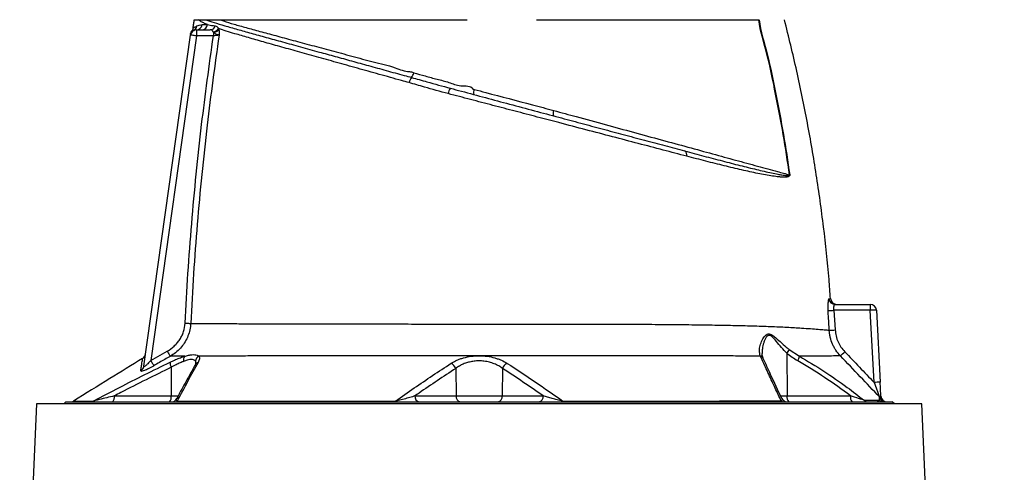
# Model space of a CAD drawing. Header units: millimetres. Extents: x 1136 to 1836, y 540 to 2623.
# Tile 12 of 13: x 1310 to 1794, y 2102 to 2325. Entities that reach past the tile are written whole.
import ezdxf

# ---------------------------------------------------------------- set-up
doc = ezdxf.new("R2010")
doc.units = ezdxf.units.MM

msp = doc.modelspace()

# ---------------------------------------------------------------- linework, layer by layer
at = {"color": 7, "linetype": 'Continuous', "lineweight": 25}
for p, q in [((1395.75, 2319.27), (1395.64, 2319.23)), ((1397.1, 2319.59), (1397.1, 2316.59)), ((1397.1, 2319.59), (1403.84, 2319.59)), ((1405.43, 2318.32), (1405.31, 2318.59)), ((1405.43, 2318.32), (1405.43, 2316.59)), ((1408.02, 2320.18), (1408.13, 2319.64)), ((1371.24, 2154.1), (1394.13, 2317.01)), ((1397.1, 2316.59), (1374.67, 2156.97)), ((1394.13, 2317.01), (1394.13, 2317)), ((1405.43, 2316.59), (1397.1, 2316.59)), ((1521.16, 2291.05), (1521.51, 2290.96)), ((1710.33, 2181.65), (1710.93, 2171.99)), ((1728.15, 2181.65), (1710.33, 2181.65)), ((1710.83, 2184.59), (1728.15, 2184.59)), ((1728.15, 2184.59), (1728.15, 2181.65)), ((1730.01, 2146.16), (1728.15, 2181.65)), ((1731.14, 2181.75), (1733, 2146.26)), ((1688.37, 2162.32), (1693.33, 2159.06)), ((1374.67, 2156.97), (1382.75, 2161.57)), ((1674.15, 2159.12), (1674.08, 2159.32)), ((1687.2, 2160.51), (1687.29, 2139.54)), ((1384.76, 2153.63), (1384.7, 2139.54)), ((1524.48, 2153.05), (1524.64, 2139.54)), ((1547.51, 2153.04), (1547.34, 2139.54)), ((1356.77, 2139.54), (1384.7, 2139.54)), ((1504.47, 2139.54), (1524.64, 2139.54)), ((1524.64, 2139.54), (1547.34, 2139.54)), ((1547.34, 2139.54), (1567.5, 2139.54)), ((1687.29, 2139.54), (1718.46, 2139.54)), ((1318.49, 2135.59), (1310.28, 1940.53)), ((1753.5, 2135.59), (1318.49, 2135.59)), ((1332.99, 2136.59), (1331.99, 2135.59)), ((1332.99, 2136.59), (1738.99, 2136.59)), ((1739.99, 2135.59), (1738.99, 2136.59)), ((1794, 1173.59), (1753.5, 2135.59))]:
    msp.add_line(p, q, dxfattribs=at)
at = {"color": 8, "linetype": 'Continuous', "lineweight": 25}
for p, q in [((1384.7, 2139.54), (1388.19, 2139.54)), ((1684.02, 2139.54), (1687.29, 2139.54))]:
    msp.add_line(p, q, dxfattribs=at)
at = {"color": 7, "linetype": 'Continuous', "lineweight": 25, "flags": 128}
for points in [[(1397.1, 2316.59), (1396.52, 2316.67), (1395.97, 2316.75), (1395.45, 2316.82), (1395, 2316.89), (1394.63, 2316.94), (1394.36, 2316.98), (1394.19, 2317), (1394.13, 2317.01)], [(1391.56, 2175.33), (1392, 2175.31), (1392.42, 2175.29), (1392.82, 2175.27), (1393.2, 2175.25), (1393.55, 2175.23), (1393.85, 2175.22), (1394.1, 2175.21), (1394.31, 2175.2)], [(1382.75, 2161.57), (1383, 2161.12), (1383.24, 2160.69), (1383.47, 2160.28), (1383.68, 2159.91), (1383.87, 2159.59), (1384.01, 2159.33), (1384.13, 2159.13), (1384.2, 2159.01)], [(1374.67, 2156.97), (1374.92, 2156.52), (1375.17, 2156.09), (1375.41, 2155.68), (1375.62, 2155.31), (1375.8, 2154.99), (1375.95, 2154.73), (1376.06, 2154.53), (1376.13, 2154.41)], [(1494.54, 2136.59), (1494.58, 2136.6), (1494.62, 2136.62), (1494.66, 2136.65), (1494.7, 2136.7), (1494.74, 2136.76), (1494.78, 2136.83), (1494.82, 2136.91), (1494.86, 2137.01)], [(1577.45, 2136.59), (1577.41, 2136.6), (1577.37, 2136.62), (1577.33, 2136.65), (1577.29, 2136.7), (1577.25, 2136.76), (1577.21, 2136.83), (1577.17, 2136.91), (1577.14, 2137.01)]]:
    msp.add_lwpolyline(points, dxfattribs=at)
at = {"color": 7, "linetype": 'Continuous', "lineweight": 25}
for centre, radius, start, end in [((1397.06, 2322.53), 2.94, 270.744, 352.5334), ((1399.72, 2322.49), 2.9, 271.2254, 353.3992), ((1397.1, 2316.59), 3, 90, 172), ((1397.21, 2317.36), 3, 143.4187, 172.0037), ((1394.42, 2321.88), 2.93, 297.0299, 352.4091), ((1403.77, 2322.34), 2.75, 271.5749, 342.0986), ((1404.92, 2322.35), 3.78, 275.9671, 325.0575), ((1405.16, 2322.28), 3.97, 273.871, 318.3884), ((1497.39, 2299.97), 6.62, 324.8537, 347.0432), ((1507.4, 2292.33), 5.98, 140.1846, 167.5288), ((1526.71, 2287.32), 6.02, 143.827, 171.4591), ((1537.11, 2288.82), 3.84, 157.1784, 195.769), ((1576.22, 2278.39), 3.89, 156.8315, 196.3064), ((1635.83, 2258.07), 2.26, 343.6882, 60.3803), ((1691.53, 2211.26), 37.12, 94.5544, 94.7026), ((1710.84, 2187.58), 2.99, 184.1611, 269.7901), ((1711.69, 2187.59), 3, 184.385, 269.5595), ((1705.52, 2243.83), 62.37, 271.7129, 274.4204), ((1728.15, 2181.59), 3, 3, 90), ((1731.15, 2138.65), 43.1, 90.008, 93.9938), ((1706.86, 2234.23), 62.37, 271.0334, 273.7414), ((1681.35, 2165.55), 7.72, 319.1805, 335.2741), ((1369.12, 2160.57), 3, 301.6568, 351.9998), ((1393.65, 2157.27), 2.92, 142.484, 194.5442), ((1399.68, 2156.36), 3.07, 117.5604, 176.0947), ((1687.39, 2159.9), 5.99, 328.6396, 352.0221), ((1662.93, 2215.31), 75.48, 312.0366, 314.271), ((1368.35, 2154.51), 2.91, 298.7333, 351.8271), ((1389.12, 2156.06), 4.99, 179.1274, 209.143), ((1520.51, 2151.79), 4.16, 17.6341, 65.6072), ((1551.47, 2151.78), 4.16, 114.3494, 162.3398), ((1733.01, 2103.16), 43.1, 90.008, 93.9938), ((1353.35, 2138.86), 3.48, 319.2945, 11.195), ((1381.28, 2138.86), 3.48, 319.2945, 11.195), ((1384.76, 2139.59), 3, 270.0005, 332.7645), ((1507.11, 2139.2), 2.66, 172.6985, 258.7761), ((1527.28, 2139.2), 2.66, 172.6985, 258.7761), ((1544.71, 2139.2), 2.66, 281.2239, 7.3015), ((1564.86, 2139.2), 2.66, 281.2239, 7.3015), ((1687.39, 2139.59), 3, 204.8636, 270.0014), ((1690.71, 2138.86), 3.48, 168.805, 220.7055), ((1721.88, 2138.86), 3.48, 168.805, 220.7055), ((1730.51, 2137), 2.97, 25.891, 43.8346), ((1735.89, 2139.59), 3, 205.5221, 269.9829), ((1736.36, 2139.59), 3, 183, 270), ((1335.14, 2139.59), 3, 270.0004, 301.6739), ((1345.08, 2139.34), 2.75, 270.0972, 302.9808), ((1386.5, 2138.42), 1.83, 270.8395, 310.1058), ((1685.63, 2138.45), 1.86, 226.2495, 268.9088), ((1727.1, 2139.36), 2.77, 225.6283, 269.7611), ((1734.84, 2139.54), 2.94, 223.5045, 269.9332)]:
    msp.add_arc(centre, radius, start, end, dxfattribs=at)
at = {"color": 8, "linetype": 'Continuous', "lineweight": 25}
for centre, radius, start, end in [((1673.46, 2157.16), 2.25, 25.0283, 74.0367), ((1673.53, 2156.93), 2.27, 25.6002, 74.2649), ((1398.66, 2153.71), 2.41, 108.0938, 149.8685)]:
    msp.add_arc(centre, radius, start, end, dxfattribs=at)
at = {"color": 7, "linetype": 'Continuous', "lineweight": 25}
for points, knots in [([(1395.99, 2324.59), (1395.88, 2323.89), (1395.66, 2322.5), (1395.44, 2321.1), (1395.33, 2320.4)], [0, 0, 0, 0, 0.500013, 1, 1, 1, 1]), ([(1396, 2324.59), (1396, 2324.59), (1396.01, 2324.59), (1396.04, 2324.59), (1396.07, 2324.59), (1396.12, 2324.59), (1396.17, 2324.59), (1396.24, 2324.59), (1396.31, 2324.59), (1396.39, 2324.59), (1396.49, 2324.59), (1396.59, 2324.59), (1396.7, 2324.59), (1396.83, 2324.59), (1396.96, 2324.59), (1397.11, 2324.59), (1397.26, 2324.59), (1397.42, 2324.59), (1397.59, 2324.59), (1397.78, 2324.59), (1397.91, 2324.59), (1397.97, 2324.59)], [0, 0, 0, 0, 0.052847, 0.105648, 0.158408, 0.211131, 0.263819, 0.316478, 0.36911, 0.421719, 0.47431, 0.526885, 0.579449, 0.632005, 0.684557, 0.737109, 0.789665, 0.842228, 0.894803, 0.947392, 1, 1, 1, 1]), ([(1397.32, 2321.49), (1397.68, 2321.68), (1398.09, 2321.84), (1398.97, 2322.07), (1399.46, 2322.15), (1399.98, 2322.15)], [0, 0, 0, 0, 0.5, 0.5, 1, 1, 1, 1]), ([(1402.6, 2322.16), (1401.94, 2322.44), (1400.63, 2322.99), (1399.09, 2323.77), (1398.34, 2324.32), (1397.98, 2324.59)], [0, 0, 0, 0, 0.338971, 0.678798, 1, 1, 1, 1]), ([(1397.98, 2324.59), (1398.03, 2324.59), (1398.14, 2324.59), (1398.3, 2324.59), (1398.48, 2324.59), (1398.66, 2324.59), (1398.86, 2324.59), (1399.06, 2324.59), (1399.27, 2324.59), (1399.55, 2324.59), (1399.89, 2324.59), (1400.31, 2324.59), (1400.75, 2324.59), (1401.21, 2324.59), (1401.54, 2324.59), (1401.7, 2324.59)], [0, 0, 0, 0, 0.0627646, 0.1253777, 0.187847, 0.25018, 0.3123845, 0.3744681, 0.4364386, 0.4983038, 0.6042434, 0.7073352, 0.8076248, 0.9051618, 1, 1, 1, 1]), ([(1399.98, 2322.15), (1400.49, 2322.15), (1401.3, 2322.15), (1402.26, 2322.16), (1402.6, 2322.16)], [0, 0, 0, 0, 0.641626, 1, 1, 1, 1]), ([(1401.7, 2324.59), (1402.99, 2324.15), (1405.59, 2323.26), (1410.89, 2321.66), (1417, 2319.91), (1423.84, 2317.98), (1431.25, 2315.92), (1439.34, 2313.68), (1448.09, 2311.27), (1456.78, 2308.87), (1465.24, 2306.54), (1473.32, 2304.3), (1481.69, 2301.99), (1490.31, 2299.61), (1497.39, 2297.65), (1501.59, 2296.49), (1502.8, 2296.16)], [0, 0, 0, 0, 0.087412, 0.175009, 0.26242, 0.343061, 0.422024, 0.501267, 0.580515, 0.659485, 0.722202, 0.784987, 0.847707, 0.910972, 0.974239, 1, 1, 1, 1]), ([(1401.7, 2324.59), (1401.93, 2324.59), (1402.38, 2324.59), (1403.08, 2324.59), (1403.76, 2324.59), (1404.23, 2324.59), (1404.46, 2324.59)], [0, 0, 0, 0, 0.256856, 0.509136, 0.756848, 1, 1, 1, 1]), ([(1402.6, 2322.16), (1403.44, 2322), (1404.6, 2321.79), (1406, 2321.56), (1406.38, 2321.5)], [0, 0, 0, 0, 0.729122, 1, 1, 1, 1]), ([(1404.46, 2324.59), (1404.63, 2324.59), (1405.17, 2324.59), (1406.11, 2324.59), (1407.29, 2324.59), (1408.1, 2324.59), (1408.51, 2324.59)], [0, 0, 0, 0, 0.134391, 0.418341, 0.706868, 1, 1, 1, 1]), ([(1408.51, 2324.59), (1409.14, 2324.38), (1411.29, 2323.64), (1415.49, 2322.38), (1421.45, 2320.71), (1428.28, 2318.85), (1435.97, 2316.76), (1444.49, 2314.46), (1453.61, 2312), (1463.26, 2309.4), (1473.35, 2306.74), (1483.84, 2303.72), (1493.43, 2301.79), (1499.34, 2299.07), (1501.76, 2299.07), (1501.76, 2299.07)], [0, 0, 0, 0, 0.036356, 0.124438, 0.212652, 0.300717, 0.393228, 0.48591, 0.578421, 0.66923, 0.760363, 0.851497, 0.942307, 1, 1, 1, 1, 1]), ([(1408.51, 2324.59), (1408.67, 2324.59), (1409, 2324.59), (1409.49, 2324.59), (1410, 2324.59), (1410.51, 2324.59), (1411.03, 2324.59), (1411.56, 2324.59), (1412.1, 2324.59), (1412.65, 2324.59), (1413.21, 2324.59), (1413.77, 2324.59), (1414.34, 2324.59), (1415.89, 2324.59), (1418.54, 2324.59), (1422.5, 2324.59), (1426.74, 2324.59), (1431.27, 2324.59), (1436.06, 2324.59), (1441.12, 2324.59), (1446.42, 2324.59), (1451.97, 2324.59), (1457.76, 2324.59), (1463.78, 2324.59), (1470.01, 2324.59), (1474.91, 2324.59), (1478.33, 2324.59), (1480.21, 2324.59), (1482.11, 2324.59), (1484.02, 2324.59), (1485.94, 2324.59), (1487.88, 2324.59), (1489.18, 2324.59), (1489.83, 2324.59)], [0, 0, 0, 0, 0.010299, 0.020596, 0.03089, 0.041183, 0.051475, 0.061768, 0.072061, 0.082355, 0.092652, 0.102951, 0.113254, 0.123561, 0.185249, 0.246982, 0.308889, 0.370735, 0.432864, 0.495008, 0.557252, 0.619549, 0.682503, 0.745393, 0.808835, 0.872282, 0.890519, 0.908752, 0.926985, 0.945222, 0.963468, 0.981726, 1, 1, 1, 1]), ([(1489.83, 2324.59), (1490.1, 2324.59), (1490.65, 2324.59), (1491.47, 2324.59), (1492.29, 2324.59), (1493.12, 2324.59), (1493.95, 2324.59), (1494.78, 2324.59), (1495.61, 2324.59), (1496.45, 2324.59), (1497.29, 2324.59), (1498.13, 2324.59), (1500.42, 2324.59), (1504.19, 2324.59), (1509.49, 2324.59), (1514.85, 2324.59), (1519, 2324.59), (1521.89, 2324.59), (1523.53, 2324.59), (1525.17, 2324.59), (1526.8, 2324.59), (1528.44, 2324.59), (1529.52, 2324.59), (1530.06, 2324.59)], [0, 0, 0, 0, 0.021224, 0.042435, 0.063636, 0.084829, 0.106017, 0.127203, 0.148387, 0.169574, 0.190766, 0.211965, 0.233173, 0.363314, 0.493383, 0.625569, 0.757735, 0.798135, 0.838503, 0.878857, 0.919213, 0.959588, 1, 1, 1, 1]), ([(1564.2, 2324.59), (1564.63, 2324.59), (1565.49, 2324.59), (1566.76, 2324.59), (1568.04, 2324.59), (1569.32, 2324.59), (1570.59, 2324.59), (1571.86, 2324.59), (1573.13, 2324.59), (1574.39, 2324.59), (1575.66, 2324.59), (1576.92, 2324.59), (1578.18, 2324.59), (1579.44, 2324.59), (1582.99, 2324.59), (1588.81, 2324.59), (1596.76, 2324.59), (1604.55, 2324.59), (1612.16, 2324.59), (1619.56, 2324.59), (1626.74, 2324.59), (1633.66, 2324.59), (1640.31, 2324.59), (1646.68, 2324.59), (1652.73, 2324.59), (1658.45, 2324.59), (1662.55, 2324.59), (1665.24, 2324.59), (1666.68, 2324.59), (1668.09, 2324.59), (1669.47, 2324.59), (1670.82, 2324.59), (1672.13, 2324.59), (1672.98, 2324.59), (1673.41, 2324.59)], [0, 0, 0, 0, 0.009539, 0.019075, 0.02861, 0.038144, 0.047677, 0.057211, 0.066746, 0.076283, 0.085822, 0.095364, 0.104909, 0.114459, 0.124013, 0.186218, 0.248355, 0.310652, 0.373016, 0.435522, 0.497964, 0.560535, 0.623167, 0.685915, 0.748593, 0.811367, 0.874209, 0.892205, 0.910185, 0.928154, 0.946115, 0.964074, 0.982034, 1, 1, 1, 1]), ([(1688.48, 2248.25), (1687.51, 2254.89), (1685.56, 2268.17), (1681.64, 2287.92), (1678.01, 2306.8), (1674.13, 2318.82), (1673.41, 2324.59), (1673.41, 2324.59)], [0, 0, 0, 0, 0.258568, 0.517113, 0.775632, 0.999998, 1, 1, 1, 1]), ([(1673.52, 2324.59), (1673.52, 2324.59), (1674.24, 2318.83), (1678.11, 2306.82), (1681.73, 2287.94), (1685.65, 2268.18), (1687.6, 2254.9), (1688.58, 2248.26)], [0, 0, 0, 0, 0.000002, 0.224038, 0.482642, 0.741299, 1, 1, 1, 1]), ([(1708.6, 2187.36), (1708.38, 2190.52), (1707.57, 2202.3), (1705.3, 2222.65), (1701.79, 2248.35), (1697.38, 2273.93), (1692.21, 2299.38), (1688.07, 2316.19), (1685.99, 2324.59)], [0, 0, 0, 0, 0.06823, 0.25452, 0.440793, 0.627098, 0.813484, 1, 1, 1, 1]), ([(1394.18, 2317.36), (1394.19, 2317.41), (1394.21, 2317.55), (1394.24, 2317.77), (1394.23, 2317.75), (1394.23, 2317.74)], [0, 0, 0, 0, 0.215746, 0.737705, 1, 1, 1, 1]), ([(1395.35, 2320.47), (1395.34, 2320.39), (1395.34, 2320.09), (1395.17, 2319.63), (1395, 2319.25), (1394.88, 2319.09), (1394.88, 2319.09)], [0, 0, 0, 0, 0.158461, 0.6025, 0.987522, 1, 1, 1, 1]), ([(1405.31, 2318.59), (1405.26, 2318.69), (1405.07, 2319.04), (1404.68, 2319.5), (1404.13, 2319.56), (1403.84, 2319.59)], [0, 0, 0, 0, 0.148622, 0.541356, 1, 1, 1, 1]), ([(1408.24, 2316.99), (1408.23, 2316.99), (1408.22, 2316.99), (1408.17, 2317), (1408.1, 2317.01), (1407.99, 2317.04), (1407.86, 2317.07), (1407.53, 2317.15), (1406.99, 2317.33), (1406.16, 2317.71), (1405.69, 2318.1), (1405.43, 2318.32)], [0, 0, 0, 0, 0.003678, 0.028045, 0.080022, 0.121239, 0.180392, 0.255432, 0.502553, 0.725153, 1, 1, 1, 1]), ([(1406.38, 2321.5), (1406.66, 2321.41), (1407.2, 2321.26), (1407.69, 2320.72), (1407.95, 2320.29), (1408.02, 2320.18)], [0, 0, 0, 0, 0.456524, 0.858027, 1, 1, 1, 1]), ([(1501.56, 2293.62), (1500.34, 2293.96), (1495.4, 2295.34), (1486.87, 2297.72), (1476.18, 2300.71), (1465.87, 2303.6), (1456.02, 2306.35), (1446.69, 2308.96), (1437.94, 2311.41), (1429.86, 2313.69), (1422.47, 2315.8), (1416.49, 2317.55), (1411.67, 2319), (1409.23, 2319.79), (1408.02, 2320.18)], [0, 0, 0, 0, 0.030225, 0.122394, 0.214849, 0.307291, 0.399443, 0.491868, 0.584612, 0.677344, 0.76975, 0.864043, 0.932022, 1, 1, 1, 1]), ([(1408.13, 2319.64), (1408.18, 2319.25), (1408.26, 2318.64), (1408.27, 2317.81), (1408.26, 2317.38), (1408.25, 2317.15), (1408.24, 2317.09), (1408.24, 2317.04), (1408.24, 2317.01), (1408.24, 2316.99), (1408.24, 2316.99)], [0, 0, 0, 0, 0.4804654, 0.7347644, 0.9112057, 0.9464441, 0.9689729, 0.9818057, 0.9946621, 1, 1, 1, 1]), ([(1391.56, 2175.33), (1392, 2183.49), (1392.87, 2199.81), (1394.71, 2224.25), (1396.96, 2248.67), (1400.28, 2279.48), (1403.42, 2302.08), (1405.43, 2316.59)], [0, 0, 0, 0, 0.172611, 0.345275, 0.517886, 0.690545, 1, 1, 1, 1]), ([(1408.24, 2316.99), (1406.18, 2302.24), (1403, 2279.42), (1399.66, 2248.4), (1397.43, 2224.03), (1395.6, 2199.63), (1394.74, 2183.34), (1394.31, 2175.2)], [0, 0, 0, 0, 0.313351, 0.484994, 0.656687, 0.828317, 1, 1, 1, 1]), ([(1408.24, 2316.99), (1408.18, 2316.98), (1407.97, 2316.95), (1407.41, 2316.87), (1406.48, 2316.74), (1405.78, 2316.64), (1405.43, 2316.59)], [0, 0, 0, 0, 0.096874, 0.394339, 0.696269, 1, 1, 1, 1]), ([(1501.76, 2299.07), (1501.76, 2299.07), (1502.48, 2299.07), (1503.16, 2298.77), (1503.84, 2298.48)], [0, 0, 0, 0, 0.000026, 1, 1, 1, 1]), ([(1503.84, 2298.48), (1505.74, 2297.96), (1509.54, 2296.92), (1515.27, 2295.28), (1521.28, 2293.88), (1526.53, 2291.5), (1532.02, 2292.32), (1532.9, 2290.48), (1532.9, 2290.48)], [0, 0, 0, 0, 0.198035, 0.396184, 0.594324, 0.797159, 0.999996, 1, 1, 1, 1]), ([(1520.76, 2288.21), (1516.86, 2289.29), (1510.39, 2291.08), (1504.07, 2292.9), (1501.56, 2293.62)], [0, 0, 0, 0, 0.602635, 1, 1, 1, 1]), ([(1502.8, 2296.16), (1505.31, 2295.45), (1511.59, 2293.7), (1518, 2291.93), (1521.85, 2290.87)], [0, 0, 0, 0, 0.399668, 1, 1, 1, 1]), ([(1637.99, 2257.44), (1634.15, 2258.44), (1626.44, 2260.47), (1614.25, 2263.67), (1601.62, 2266.98), (1588.57, 2270.41), (1577.93, 2273.21), (1568.12, 2275.78), (1559.15, 2278.14), (1548.22, 2281.01), (1537.24, 2283.89), (1528.07, 2286.29), (1522.6, 2287.73), (1520.76, 2288.21)], [0, 0, 0, 0, 0.112037, 0.224543, 0.337106, 0.449416, 0.561286, 0.604224, 0.691895, 0.779823, 0.867766, 0.955458, 1, 1, 1, 1]), ([(1521.85, 2290.87), (1523.66, 2290.39), (1529.39, 2288.85), (1539.13, 2286.24), (1551.12, 2283.03), (1563.15, 2279.8), (1574.82, 2276.68), (1585.94, 2273.7), (1596.5, 2270.87), (1606.94, 2268.07), (1617.22, 2265.32), (1627.31, 2262.61), (1633.73, 2260.89), (1636.94, 2260.03)], [0, 0, 0, 0, 0.044444, 0.141281, 0.238114, 0.337805, 0.437499, 0.529606, 0.621847, 0.714024, 0.809327, 0.904705, 1, 1, 1, 1]), ([(1532.9, 2290.48), (1532.9, 2290.48), (1533.13, 2290.48), (1533.35, 2290.39), (1533.57, 2290.3)], [0, 0, 0, 0, 0.000081, 1, 1, 1, 1]), ([(1533.57, 2290.3), (1535.48, 2289.8), (1545, 2287.28), (1558.03, 2283.82), (1569.14, 2280.86), (1572.65, 2279.92)], [0, 0, 0, 0, 0.146168, 0.730844, 1, 1, 1, 1]), ([(1572.65, 2279.92), (1576.36, 2278.91), (1584.91, 2276.58), (1598.02, 2273), (1612, 2269.19), (1625.6, 2265.47), (1638.6, 2261.92), (1650.79, 2258.59), (1662.22, 2255.46), (1672.88, 2252.54), (1681.64, 2250.13), (1686.53, 2248.79), (1688.48, 2248.25)], [0, 0, 0, 0, 0.080022, 0.184474, 0.288926, 0.396404, 0.503881, 0.60847, 0.71306, 0.820693, 0.928325, 1, 1, 1, 1]), ([(1636.94, 2260.03), (1640.11, 2259.19), (1646.51, 2257.48), (1655.57, 2255.1), (1664.21, 2252.87), (1672.3, 2250.88), (1678.4, 2249.48), (1682.45, 2248.64), (1684.55, 2248.26), (1685.92, 2248.06), (1686.81, 2247.97), (1687.41, 2247.93), (1687.8, 2247.93), (1688.08, 2247.96), (1688.28, 2248), (1688.4, 2248.06), (1688.46, 2248.11), (1688.48, 2248.16), (1688.49, 2248.19), (1688.49, 2248.22), (1688.48, 2248.24), (1688.48, 2248.25)], [0, 0, 0, 0, 0.155835, 0.314091, 0.47271, 0.631278, 0.789462, 0.859129, 0.905635, 0.936734, 0.957589, 0.971619, 0.981095, 0.987522, 0.993436, 0.996554, 0.998226, 0.998767, 0.999234, 0.999648, 1, 1, 1, 1]), ([(1688.58, 2248.26), (1688.58, 2248.22), (1688.59, 2248.14), (1688.57, 2248), (1688.52, 2247.86), (1688.4, 2247.69), (1688.22, 2247.55), (1687.95, 2247.42), (1687.58, 2247.3), (1687.02, 2247.19), (1686.17, 2247.13), (1684.87, 2247.14), (1682.85, 2247.3), (1678.93, 2247.83), (1672.98, 2248.91), (1665.02, 2250.65), (1656.48, 2252.71), (1647.5, 2254.97), (1641.15, 2256.62), (1637.99, 2257.44)], [0, 0, 0, 0, 0.00149, 0.003259, 0.005624, 0.009363, 0.015824, 0.022557, 0.032281, 0.04649, 0.067432, 0.098497, 0.1448, 0.214049, 0.371366, 0.529123, 0.686997, 0.844475, 1, 1, 1, 1]), ([(1707.86, 2187.36), (1707.81, 2187.36), (1707.76, 2187.32), (1707.67, 2187.17), (1707.63, 2187.06), (1707.57, 2186.83), (1707.55, 2186.75), (1707.51, 2186.57), (1707.49, 2186.47), (1707.44, 2186.14), (1707.41, 2185.9), (1707.36, 2185.36), (1707.34, 2185.05), (1707.32, 2184.42), (1707.31, 2184.08), (1707.31, 2183.55), (1707.31, 2183.37), (1707.32, 2183), (1707.32, 2182.81), (1707.34, 2182.25), (1707.36, 2181.87), (1707.39, 2181.49)], [0, 0, 0, 0, 0.125, 0.125, 0.25, 0.25, 0.3125, 0.3125, 0.375, 0.375, 0.5, 0.5, 0.625, 0.625, 0.75, 0.75, 0.8125, 0.8125, 0.875, 0.875, 1, 1, 1, 1]), ([(1710.33, 2181.65), (1710.3, 2181.84), (1710.28, 2182.04), (1710.26, 2182.42), (1710.25, 2182.61), (1710.25, 2182.97), (1710.26, 2183.14), (1710.29, 2183.46), (1710.31, 2183.61), (1710.37, 2183.88), (1710.4, 2184), (1710.47, 2184.21), (1710.51, 2184.3), (1710.59, 2184.45), (1710.64, 2184.5), (1710.73, 2184.57), (1710.78, 2184.59), (1710.83, 2184.59)], [0, 0, 0, 0, 0.125, 0.125, 0.25, 0.25, 0.375, 0.375, 0.5, 0.5, 0.625, 0.625, 0.75, 0.75, 0.875, 0.875, 1, 1, 1, 1]), ([(1707.98, 2171.87), (1707.87, 2173.87), (1707.68, 2177.07), (1707.47, 2180.28), (1707.39, 2181.49)], [0, 0, 0, 0, 0.622513, 1, 1, 1, 1]), ([(1382.75, 2161.57), (1383.99, 2162.27), (1385.14, 2163.11), (1386.7, 2164.55), (1387.19, 2165.06), (1388.12, 2166.16), (1388.54, 2166.73), (1389.32, 2167.91), (1389.67, 2168.53), (1390.29, 2169.81), (1390.56, 2170.48), (1391.23, 2172.5), (1391.49, 2173.89), (1391.56, 2175.33)], [0, 0, 0, 0, 0.25, 0.25, 0.375, 0.375, 0.5, 0.5, 0.625, 0.625, 0.75, 0.75, 1, 1, 1, 1]), ([(1394.31, 2175.2), (1394.2, 2174.14), (1394, 2172.04), (1393.04, 2169), (1391.63, 2166.17), (1389.78, 2163.57), (1387.51, 2161.28), (1385.56, 2159.82), (1384.41, 2159.14), (1384.2, 2159.01)], [0, 0, 0, 0, 0.159322, 0.318665, 0.476801, 0.634974, 0.798376, 0.961816, 1, 1, 1, 1]), ([(1394.31, 2175.2), (1396.11, 2175.19), (1399.72, 2175.17), (1406.33, 2175.13), (1413.76, 2175.1), (1422.08, 2175.06), (1431.21, 2175.03), (1441.03, 2175), (1451.57, 2174.98), (1462.79, 2174.95), (1474.62, 2174.94), (1486.88, 2174.93), (1499.48, 2174.92), (1512.37, 2174.91), (1525.46, 2174.91), (1538.63, 2174.91), (1551.7, 2174.91), (1564.56, 2174.9), (1577.15, 2174.89), (1589.48, 2174.87), (1601.97, 2174.85), (1614.56, 2174.8), (1627.14, 2174.72), (1639.18, 2174.6), (1650.41, 2174.45), (1660.79, 2174.26), (1670.34, 2174.02), (1679.19, 2173.73), (1687.28, 2173.37), (1693.8, 2172.99), (1698.86, 2172.63), (1702.6, 2172.33), (1705.64, 2172.07), (1707.25, 2171.93), (1707.9, 2171.88), (1707.98, 2171.87)], [0, 0, 0, 0, 0.030917, 0.061889, 0.092807, 0.123949, 0.155198, 0.186448, 0.217591, 0.249432, 0.281386, 0.313339, 0.345179, 0.377121, 0.409183, 0.441237, 0.473169, 0.50461, 0.536152, 0.567736, 0.599233, 0.634363, 0.66958, 0.704795, 0.739919, 0.773174, 0.806553, 0.83997, 0.873342, 0.906591, 0.929135, 0.951751, 0.974343, 0.996854, 1, 1, 1, 1]), ([(1710.93, 2171.99), (1711.04, 2171), (1711.26, 2168.97), (1712.26, 2166.13), (1713.68, 2163.49), (1714.96, 2162.02), (1715.61, 2161.27)], [0, 0, 0, 0, 0.250962, 0.510437, 0.751559, 1, 1, 1, 1]), ([(1674.08, 2159.32), (1673.9, 2160.11), (1673.55, 2161.68), (1674, 2164.29), (1674.92, 2166.98), (1676.19, 2168.93), (1677.47, 2169.92), (1678.45, 2170.12), (1679.68, 2169.76), (1681.47, 2168.45), (1683.88, 2166.26), (1686.3, 2164.02), (1687.87, 2162.73), (1688.37, 2162.32)], [0, 0, 0, 0, 0.124492, 0.24928, 0.371719, 0.493535, 0.544785, 0.587964, 0.631179, 0.702898, 0.823014, 0.943415, 1, 1, 1, 1]), ([(1713.47, 2159.25), (1712.65, 2160.11), (1711.92, 2161.02), (1710.96, 2162.47), (1710.66, 2162.97), (1710.1, 2163.99), (1709.84, 2164.52), (1709.13, 2166.14), (1708.76, 2167.25), (1708.36, 2168.95), (1708.25, 2169.53), (1708.08, 2170.69), (1708.02, 2171.28), (1707.98, 2171.87)], [0, 0, 0, 0, 0.25, 0.25, 0.375, 0.375, 0.5, 0.5, 0.75, 0.75, 0.875, 0.875, 1, 1, 1, 1]), ([(1370.69, 2158.01), (1365.31, 2154.69), (1353.98, 2147.7), (1342.66, 2140.71), (1336.72, 2137.04)], [0, 0, 0, 0, 0.475367, 1, 1, 1, 1]), ([(1384.2, 2159.01), (1382.46, 2158.02), (1379.77, 2156.49), (1377.08, 2154.95), (1376.13, 2154.41)], [0, 0, 0, 0, 0.646192, 1, 1, 1, 1]), ([(1384.13, 2156.14), (1384.65, 2156.38), (1385.99, 2157.02), (1388.11, 2157.92), (1389.99, 2158.62), (1391.03, 2158.95), (1391.34, 2159.05)], [0, 0, 0, 0, 0.20562, 0.529611, 0.860484, 1, 1, 1, 1]), ([(1391.34, 2159.05), (1390.05, 2159.04), (1387.48, 2159.03), (1385.29, 2159.02), (1384.2, 2159.01)], [0, 0, 0, 0, 0.499331, 1, 1, 1, 1]), ([(1396.62, 2156.57), (1396.44, 2156.79), (1396.09, 2157.19), (1395.14, 2157.47), (1393.96, 2157.45), (1392.51, 2157.13), (1391.39, 2156.74), (1390.83, 2156.54)], [0, 0, 0, 0, 0.220063, 0.411601, 0.610109, 0.802106, 1, 1, 1, 1]), ([(1391.34, 2159.05), (1391.97, 2159.22), (1393.25, 2159.56), (1394.89, 2159.84), (1396.31, 2159.86), (1397.5, 2159.63), (1398, 2159.27), (1398.26, 2159.08)], [0, 0, 0, 0, 0.1923308, 0.3884212, 0.5831671, 0.7824961, 1, 1, 1, 1]), ([(1398.26, 2159.08), (1398.4, 2158.91), (1398.49, 2158.71), (1398.56, 2158.38), (1398.58, 2158.27), (1398.59, 2158.02), (1398.58, 2157.9), (1398.5, 2157.24), (1398.28, 2156.65), (1397.91, 2156)], [0, 0, 0, 0, 0.25, 0.25, 0.375, 0.375, 0.5, 0.5, 1, 1, 1, 1]), ([(1674.15, 2159.12), (1671.28, 2159.14), (1665.55, 2159.16), (1655.62, 2159.21), (1644.47, 2159.25), (1632.01, 2159.3), (1618.95, 2159.32), (1605.8, 2159.34), (1592.67, 2159.34), (1579.64, 2159.32), (1566.33, 2159.31), (1552.7, 2159.3), (1538.83, 2159.3), (1524.82, 2159.3), (1510.9, 2159.3), (1497.19, 2159.3), (1483.8, 2159.29), (1470.79, 2159.28), (1458.23, 2159.26), (1446.33, 2159.24), (1435.15, 2159.22), (1424.72, 2159.19), (1415.06, 2159.16), (1406.1, 2159.12), (1400.89, 2159.1), (1398.26, 2159.08)], [0, 0, 0, 0, 0.039561, 0.079123, 0.126113, 0.173236, 0.220365, 0.267364, 0.310043, 0.352843, 0.395597, 0.438213, 0.481793, 0.525538, 0.569293, 0.612885, 0.656242, 0.699753, 0.743264, 0.786622, 0.829037, 0.871597, 0.914156, 0.956569, 1, 1, 1, 1]), ([(1522.23, 2155.58), (1522.66, 2155.85), (1523.11, 2156.12), (1524.06, 2156.62), (1524.55, 2156.86), (1525.57, 2157.32), (1526.11, 2157.53), (1526.94, 2157.83), (1527.22, 2157.92), (1527.79, 2158.1), (1528.09, 2158.19), (1529.57, 2158.61), (1530.8, 2158.86), (1532.73, 2159.12), (1533.39, 2159.19), (1534.71, 2159.28), (1536.02, 2159.32), (1537.34, 2159.27), (1538.65, 2159.18), (1539.31, 2159.12), (1541.23, 2158.85), (1542.46, 2158.59), (1543.93, 2158.18), (1544.22, 2158.1), (1544.79, 2157.91), (1545.07, 2157.82), (1545.91, 2157.52), (1546.44, 2157.3), (1547.97, 2156.62), (1548.91, 2156.12), (1549.76, 2155.57)], [0, 0, 0, 0, 0.0625, 0.0625, 0.125, 0.125, 0.1875, 0.1875, 0.21875, 0.21875, 0.25, 0.25, 0.375, 0.375, 0.4375, 0.4375, 0.5, 0.5625, 0.5625, 0.625, 0.625, 0.75, 0.75, 0.78125, 0.78125, 0.8125, 0.8125, 0.875, 0.875, 1, 1, 1, 1]), ([(1684.35, 2137.11), (1684.11, 2137.6), (1682.9, 2140.19), (1680.6, 2145.14), (1677.43, 2151.96), (1675.24, 2156.74), (1674.15, 2159.12)], [0, 0, 0, 0, 0.06815, 0.35549, 0.677814, 1, 1, 1, 1]), ([(1675.49, 2158.12), (1675.39, 2158.41), (1675.15, 2159.06), (1675.01, 2159.89), (1675.04, 2160.42), (1675.04, 2160.46)], [0, 0, 0, 0, 0.443554, 0.959352, 1, 1, 1, 1]), ([(1675.58, 2157.92), (1675.56, 2157.96), (1675.53, 2158.02), (1675.5, 2158.09), (1675.5, 2158.11)], [0, 0, 0, 0, 0.700541, 1, 1, 1, 1]), ([(1684.67, 2138.33), (1682.83, 2142.23), (1679.8, 2148.69), (1676.78, 2155.3), (1675.58, 2157.92)], [0, 0, 0, 0, 0.603129, 1, 1, 1, 1]), ([(1692.51, 2156.78), (1691.59, 2157.33), (1689.73, 2158.44), (1688.04, 2159.82), (1687.2, 2160.51)], [0, 0, 0, 0, 0.4978061, 1, 1, 1, 1]), ([(1713.47, 2159.25), (1713.35, 2159.25), (1712.52, 2159.23), (1710.35, 2159.19), (1706.5, 2159.13), (1702.22, 2159.09), (1698.02, 2159.07), (1694.89, 2159.06), (1693.33, 2159.06)], [0, 0, 0, 0, 0.039622, 0.274793, 0.50996, 0.673205, 0.836641, 1, 1, 1, 1]), ([(1693.33, 2159.06), (1697.34, 2156.68), (1705.37, 2151.91), (1715.93, 2144.55), (1722.39, 2139.53), (1725.16, 2137.38)], [0, 0, 0, 0, 0.364122, 0.727927, 1, 1, 1, 1]), ([(1732.66, 2139.06), (1729.53, 2142.37), (1723.15, 2149.12), (1716.73, 2155.83), (1713.47, 2159.25)], [0, 0, 0, 0, 0.490815, 1, 1, 1, 1]), ([(1346.57, 2137.04), (1350.82, 2139.29), (1363.24, 2145.87), (1375.84, 2152.06), (1384.13, 2156.14)], [0, 0, 0, 0, 0.341797, 1, 1, 1, 1]), ([(1384.76, 2153.63), (1376.49, 2149.56), (1367.12, 2144.94), (1357.85, 2140.11), (1356.77, 2139.54)], [0, 0, 0, 0, 0.883029, 1, 1, 1, 1]), ([(1369.75, 2151.96), (1369.78, 2151.88), (1369.82, 2151.7), (1370.53, 2151.79), (1371.79, 2152.22), (1373.71, 2153.08), (1375.24, 2153.92), (1376.13, 2154.41)], [0, 0, 0, 0, 0.142737, 0.317831, 0.492344, 0.703151, 1, 1, 1, 1]), ([(1374.67, 2156.97), (1374.19, 2156.43), (1373.4, 2155.54), (1372.35, 2154.55), (1371.72, 2154.05), (1371.42, 2153.91), (1371.27, 2153.91), (1371.22, 2153.99), (1371.23, 2154.08), (1371.24, 2154.1)], [0, 0, 0, 0, 0.345187, 0.568036, 0.731055, 0.824475, 0.879149, 0.973791, 1, 1, 1, 1]), ([(1390.83, 2156.54), (1390.57, 2156.44), (1389.7, 2156.12), (1388.12, 2155.41), (1386.33, 2154.51), (1385.2, 2153.88), (1384.76, 2153.63)], [0, 0, 0, 0, 0.1378082, 0.4611817, 0.7920924, 1, 1, 1, 1]), ([(1396.57, 2154.92), (1395.61, 2153.22), (1393.19, 2148.95), (1390.14, 2143.36), (1388.07, 2139.42), (1387.44, 2138.22)], [0, 0, 0, 0, 0.314153, 0.790757, 1, 1, 1, 1]), ([(1397.91, 2156), (1396.2, 2152.95), (1394.49, 2149.83), (1391.08, 2143.49), (1389.38, 2140.28), (1387.68, 2137.02)], [0, 0, 0, 0, 0.5, 0.5, 1, 1, 1, 1]), ([(1396.87, 2155.59), (1396.87, 2155.58), (1396.87, 2155.56), (1396.78, 2155.28), (1396.61, 2155), (1396.55, 2154.89)], [0, 0, 0, 0, 0.322742, 0.745921, 1, 1, 1, 1]), ([(1494.86, 2137.01), (1497.93, 2139.17), (1506.98, 2145.55), (1516.16, 2151.59), (1522.23, 2155.58)], [0, 0, 0, 0, 0.3391819, 1, 1, 1, 1]), ([(1524.48, 2153.05), (1518.46, 2149.06), (1511.76, 2144.62), (1505.13, 2140), (1504.47, 2139.54)], [0, 0, 0, 0, 0.899641, 1, 1, 1, 1]), ([(1547.51, 2153.04), (1546.91, 2153.47), (1545.7, 2154.33), (1543.5, 2155.38), (1541.05, 2156.19), (1538.49, 2156.67), (1535.94, 2156.82), (1533.54, 2156.67), (1531.28, 2156.26), (1529.16, 2155.63), (1527.19, 2154.78), (1525.63, 2153.89), (1524.79, 2153.28), (1524.48, 2153.05)], [0, 0, 0, 0, 0.103442, 0.206787, 0.309155, 0.411406, 0.502027, 0.592649, 0.677663, 0.762732, 0.853734, 0.944802, 1, 1, 1, 1]), ([(1549.76, 2155.57), (1554.37, 2152.6), (1558.95, 2149.55), (1568.07, 2143.35), (1572.61, 2140.2), (1577.14, 2137.01)], [0, 0, 0, 0, 0.5, 0.5, 1, 1, 1, 1]), ([(1718.46, 2139.54), (1714.31, 2142.68), (1710.07, 2145.71), (1701.42, 2151.47), (1697.01, 2154.2), (1692.51, 2156.78)], [0, 0, 0, 0, 0.5, 0.5, 1, 1, 1, 1]), ([(1730.01, 2146.16), (1730.45, 2144.97), (1731.14, 2143.12), (1731.95, 2140.95), (1732.37, 2139.82), (1732.55, 2139.33), (1732.63, 2139.14), (1732.65, 2139.09), (1732.66, 2139.06)], [0, 0, 0, 0, 0.448434, 0.694806, 0.856923, 0.932302, 0.960961, 1, 1, 1, 1]), ([(1733.36, 2139.44), (1733.32, 2140.18), (1733.25, 2141.57), (1733.13, 2143.93), (1733.04, 2145.48), (1733, 2146.26)], [0, 0, 0, 0, 0.357556, 0.673595, 1, 1, 1, 1]), ([(1356.77, 2139.54), (1355.51, 2139.25), (1353, 2138.66), (1349.85, 2137.89), (1347.74, 2137.36), (1346.84, 2137.11), (1346.61, 2137.05), (1346.57, 2137.04)], [0, 0, 0, 0, 0.3428107, 0.6850196, 0.8982462, 0.984345, 1, 1, 1, 1]), ([(1504.47, 2139.54), (1503.62, 2139.28), (1501.92, 2138.77), (1499.2, 2138.01), (1496.98, 2137.44), (1495.48, 2137.12), (1495.01, 2137.04), (1494.86, 2137.01)], [0, 0, 0, 0, 0.2987436, 0.5993944, 0.8790947, 0.9613889, 1, 1, 1, 1]), ([(1577.14, 2137.01), (1576.89, 2137.05), (1576.64, 2137.1), (1576.16, 2137.19), (1575.93, 2137.24), (1575.25, 2137.4), (1574.81, 2137.5), (1573.53, 2137.82), (1572.71, 2138.03), (1571.14, 2138.46), (1570.39, 2138.68), (1568.91, 2139.11), (1568.19, 2139.32), (1567.5, 2139.54)], [0, 0, 0, 0, 0.0625, 0.0625, 0.125, 0.125, 0.25, 0.25, 0.5, 0.5, 0.75, 0.75, 1, 1, 1, 1]), ([(1725.16, 2137.38), (1724.83, 2137.5), (1724.06, 2137.79), (1721.79, 2138.53), (1719.81, 2139.13), (1718.46, 2139.54)], [0, 0, 0, 0, 0.194552, 0.450243, 1, 1, 1, 1]), ([(1732.7, 2137.51), (1732.84, 2137.66), (1732.94, 2137.81), (1733.09, 2138.07), (1733.15, 2138.19), (1733.19, 2138.3)], [0, 0, 0, 0, 0.5, 0.5, 1, 1, 1, 1]), ([(1733.19, 2138.3), (1733.2, 2138.37), (1733.22, 2138.52), (1733.33, 2139), (1733.35, 2139.29), (1733.36, 2139.44)], [0, 0, 0, 0, 0.325335, 0.659459, 1, 1, 1, 1]), ([(1387.68, 2137.02), (1390.15, 2137.02), (1395.54, 2137.02), (1404.51, 2137.02), (1414.52, 2137.02), (1425.13, 2137.02), (1435.87, 2137.01), (1446.58, 2137.01), (1457.22, 2137.01), (1468.19, 2137.01), (1478.9, 2137.01), (1487.81, 2137.01), (1492.98, 2137.01), (1494.86, 2137.01)], [0, 0, 0, 0, 0.086593, 0.189074, 0.291555, 0.395806, 0.500057, 0.592877, 0.685698, 0.779824, 0.873951, 0.954173, 1, 1, 1, 1]), ([(1577.14, 2137.01), (1580.63, 2137.01), (1588.33, 2137.01), (1600.01, 2137.01), (1612.19, 2137.01), (1624.11, 2137.02), (1635.31, 2137.02), (1645.72, 2137.04), (1655.4, 2137.05), (1664.71, 2137.06), (1673.03, 2137.08), (1679.52, 2137.09), (1683.02, 2137.1), (1684.35, 2137.11)], [0, 0, 0, 0, 0.085381, 0.188019, 0.290657, 0.395079, 0.499501, 0.593021, 0.686541, 0.781406, 0.876272, 0.953068, 1, 1, 1, 1]), ([(1725.16, 2137.38), (1726.3, 2137.4), (1728.45, 2137.43), (1730.94, 2137.48), (1732.11, 2137.5), (1732.7, 2137.51)], [0, 0, 0, 0, 0.358679, 0.67891, 1, 1, 1, 1]), ([(1730.66, 2136.59), (1731, 2136.63), (1731.82, 2136.71), (1732.37, 2137.21), (1732.7, 2137.51)], [0, 0, 0, 0, 0.410861, 1, 1, 1, 1])]:
    msp.add_open_spline(points, degree=3, knots=knots, dxfattribs=at)
at = {"color": 8, "linetype": 'Continuous', "lineweight": 25}
for points, knots in [([(1395.64, 2319.23), (1395.52, 2319.19), (1395.06, 2319), (1394.78, 2319.14), (1394.82, 2319.13), (1394.83, 2319.13)], [0, 0, 0, 0, 0.2117491, 0.8422676, 1, 1, 1, 1]), ([(1395.37, 2320.47), (1395.36, 2320.46), (1395.3, 2320.43), (1395.75, 2320.71), (1396.8, 2321.23), (1397.32, 2321.49)], [0, 0, 0, 0, 0.0663596, 0.5312546, 1, 1, 1, 1]), ([(1707.86, 2187.36), (1708.1, 2187.36), (1708.59, 2187.36), (1708.66, 2187.36), (1708.7, 2187.36)], [0, 0, 0, 0, 0.499106, 1, 1, 1, 1]), ([(1687.2, 2160.51), (1686.75, 2160.98), (1685.37, 2162.42), (1683.22, 2164.91), (1681.15, 2167.44), (1679.58, 2168.99), (1678.51, 2169.43), (1677.67, 2169.17), (1676.93, 2168.34), (1676.29, 2167.13), (1675.6, 2165.21), (1675.07, 2162.92), (1675.08, 2161.21), (1675.08, 2160.46)], [0, 0, 0, 0, 0.06996, 0.214424, 0.36128, 0.442102, 0.487814, 0.533259, 0.590061, 0.662334, 0.734804, 0.884034, 1, 1, 1, 1]), ([(1369.75, 2151.96), (1369.87, 2152.7), (1370.09, 2154.16), (1370.35, 2155.84), (1370.55, 2157.08), (1370.67, 2157.87), (1370.68, 2157.96), (1370.69, 2158.01)], [0, 0, 0, 0, 0.202838, 0.402358, 0.60187, 0.802917, 1, 1, 1, 1]), ([(1396.83, 2155.52), (1396.84, 2155.64), (1396.9, 2156.07), (1396.74, 2156.36), (1396.62, 2156.57)], [0, 0, 0, 0, 0.280806, 1, 1, 1, 1]), ([(1387.68, 2137.02), (1387.63, 2137.05), (1387.37, 2137.17), (1387.22, 2137.49), (1387.23, 2137.86), (1387.41, 2138.12), (1387.46, 2138.2)], [0, 0, 0, 0, 0.080213, 0.364282, 0.80212, 1, 1, 1, 1]), ([(1684.65, 2138.32), (1684.67, 2138.3), (1684.82, 2138.11), (1684.83, 2137.74), (1684.79, 2137.34), (1684.42, 2137.15), (1684.35, 2137.11)], [0, 0, 0, 0, 0.057511, 0.441191, 0.89205, 1, 1, 1, 1]), ([(1336.72, 2137.04), (1336.78, 2137.04), (1336.92, 2137.04), (1337.98, 2137.04), (1339.68, 2137.04), (1342, 2137.04), (1344.37, 2137.04), (1345.99, 2137.04), (1346.57, 2137.04)], [0, 0, 0, 0, 0.184998, 0.369996, 0.557582, 0.745168, 0.907698, 1, 1, 1, 1])]:
    msp.add_open_spline(points, degree=3, knots=knots, dxfattribs=at)
at = {"color": 7, "linetype": 'Continuous', "lineweight": 25}
for points in [[(1715.61, 2161.27), (1720.43, 2156.25), (1725.22, 2151.21), (1730.01, 2146.16)], [(1567.5, 2139.54), (1560.87, 2144.15), (1554.22, 2148.68), (1547.51, 2153.04)], [(1732.7, 2137.51), (1732.68, 2138.12), (1732.67, 2138.64), (1732.66, 2139.06)]]:
    msp.add_open_spline(points, degree=3, dxfattribs=at)

doc.saveas('drawing.dxf')
